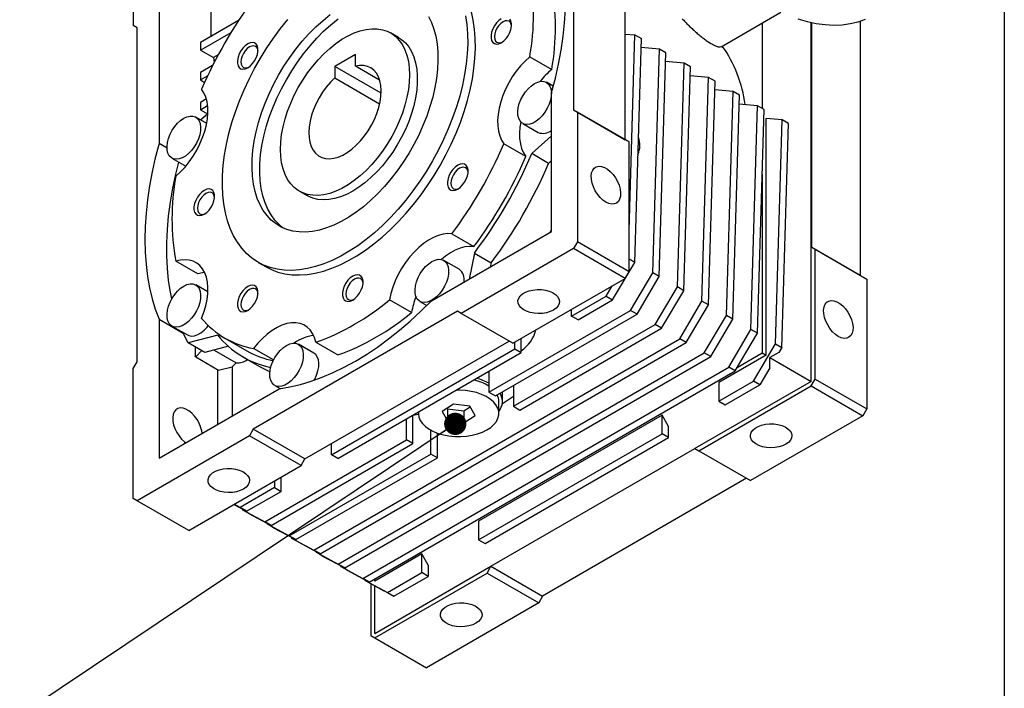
# Model space of a CAD drawing. Header units: millimetres. Extents: x 38 to 1638, y 38 to 1257.
# Tile 9 of 10: x 1369 to 1638, y 896 to 1079. Entities that reach past the tile are written whole.
import ezdxf

# ---------------------------------------------------------------- set-up
doc = ezdxf.new("R2010")
doc.units = ezdxf.units.MM
doc.header["$LTSCALE"] = 6
doc.linetypes.add('SLD-Solid', pattern=[0])
doc.layers.add('TEXT', color=140, linetype='SLD-Solid', lineweight=25)
doc.styles.get("Standard").update_dxf_attribs({"font": 'VERDANA.TTF'})
doc.dimstyles.new('SLDDIMSTYLE0', dxfattribs={"dimtxt": 0.18, "dimasz": 6.096, "dimexe": 0, "dimexo": 0.0625, "dimgap": 0, "dimtad": 0, "dimtih": 1, "dimtoh": 1, "dimdec": 0, "dimrnd": 1e-09, "dimzin": 0, "dimdsep": 46, "dimtxsty": 'Standard', "dimblk1": 'DOT', "dimblk2": 'DOT', "dimsah": 1, "dimcen": 0.09, "dimadec": 0, "dimazin": 0, "dimtfac": 6.096, "dimtdec": 0, "dimtofl": 0, "dimtmove": 0, "dimatfit": 3, "dimldrblk": 'DOT', "dimfxl": 0, "dimfrac": 2, "dimtolj": 1, "dimtzin": 0, "dimarcsym": 0})

# ---------------------------------------------------------------- blocks, each defined once
blk = doc.blocks.new('_Dot')
at = {"color": 0, "linetype": 'ByBlock', "lineweight": -2}
blk.add_line((-0.5, 0), (-1, 0), dxfattribs=at)
at = {"color": 0, "linetype": 'ByBlock', "const_width": 0.5}
blk.add_lwpolyline([(-0.25, 0, 1), (0.25, 0, 1)], format="xyb", close=True, dxfattribs=at)

msp = doc.modelspace()

# ---------------------------------------------------------------- linework, layer by layer
for p, q in [((1520.383, 1145.294), (1520.383, 1053.842)), ((1534.525, 1045.677), (1534.525, 1126.923)), ((1399.821, 1112.44), (1399.821, 1076.92)), ((1406.892, 1109.581), (1406.892, 1044.611)), ((1421.034, 1101.417), (1421.034, 1073.858)), ((1428.647, 1078.253), (1418.206, 1072.225)), ((1560.783, 1071.128), (1577.112, 1080.554)), ((1400.882, 1076.308), (1399.821, 1076.92)), ((1400.882, 984.855), (1400.882, 1076.308)), ((1572.001, 1077.604), (1572.001, 1054.255)), ((1585.436, 979.542), (1585.436, 1077.74)), ((1585.507, 1077.725), (1585.507, 1016.246)), ((1585.649, 1016.164), (1585.649, 1077.696)), ((1598.871, 1078.152), (1598.871, 1008.531)), ((1418.206, 1070.184), (1426.596, 1075.028)), ((1472.424, 1073.661), (1470.303, 1074.886)), ((1534.525, 1074.596), (1537.176, 1074.359)), ((1535.585, 1020.83), (1537.176, 1074.359)), ((1537.124, 1012.096), (1538.944, 1073.339)), ((1537.176, 1074.359), (1538.944, 1073.339)), ((1418.206, 1072.225), (1418.206, 1070.184)), ((1418.206, 1070.184), (1421.78, 1068.121)), ((1543.894, 1070.481), (1538.873, 1070.93)), ((1542.074, 1009.239), (1543.894, 1070.481)), ((1545.662, 1069.461), (1543.894, 1070.481)), ((1423.052, 1068.855), (1421.78, 1068.121)), ((1460.632, 1068.993), (1454.975, 1065.728)), ((1460.632, 1065.822), (1460.632, 1068.993)), ((1508.387, 1068.357), (1514.397, 1064.887)), ((1543.841, 1008.218), (1545.662, 1069.461)), ((1421.573, 1066.004), (1418.206, 1064.06)), ((1454.975, 1065.728), (1454.975, 1062.557)), ((1467.691, 1058.387), (1454.975, 1065.728)), ((1467.29, 1061.979), (1460.632, 1065.822)), ((1550.611, 1066.603), (1545.59, 1067.052)), ((1548.791, 1005.361), (1550.611, 1066.603)), ((1550.559, 1004.341), (1552.379, 1065.583)), ((1552.379, 1065.583), (1550.611, 1066.603)), ((1418.206, 1064.06), (1418.206, 1062.019)), ((1418.206, 1062.019), (1420.196, 1063.168)), ((1454.975, 1062.557), (1467.291, 1055.447)), ((1557.329, 1062.725), (1552.308, 1063.174)), ((1555.509, 1001.483), (1557.329, 1062.725)), ((1559.097, 1061.705), (1557.329, 1062.725)), ((1418.206, 1062.019), (1419.362, 1061.351)), ((1514.835, 1060.288), (1512.959, 1061.371)), ((1557.276, 1000.463), (1559.097, 1061.705)), ((1419.846, 1056.841), (1418.206, 1055.895)), ((1514.372, 1020.568), (1514.372, 1058.593)), ((1564.046, 1058.847), (1559.025, 1059.296)), ((1562.226, 997.605), (1564.046, 1058.847)), ((1563.994, 996.585), (1565.814, 1057.827)), ((1565.814, 1057.827), (1564.046, 1058.847)), ((1418.206, 1055.895), (1418.206, 1053.853)), ((1418.206, 1053.853), (1420.202, 1055.006)), ((1570.764, 1054.969), (1565.743, 1055.418)), ((1568.944, 993.727), (1570.764, 1054.969)), ((1572.532, 1053.949), (1570.764, 1054.969)), ((1419.943, 1050.125), (1416.926, 1051.867)), ((1418.206, 1053.853), (1420.141, 1052.736)), ((1418.28, 1051.085), (1420.269, 1052.85)), ((1520.383, 1053.842), (1521.443, 1053.229)), ((1520.383, 1053.842), (1534.525, 1045.677)), ((1521.443, 1053.229), (1521.443, 1017.71)), ((1535.585, 1045.065), (1521.443, 1053.229)), ((1570.711, 992.707), (1572.532, 1053.949)), ((1573.062, 986.687), (1573.062, 1051.487)), ((1577.481, 1051.091), (1573.062, 1051.487)), ((1506.459, 1050.112), (1510.702, 1047.663)), ((1575.661, 989.849), (1577.481, 1051.091)), ((1577.429, 988.829), (1579.249, 1050.071)), ((1579.249, 1050.071), (1577.481, 1051.091)), ((1514.372, 1046.687), (1508.922, 1041.855)), ((1409.085, 1043.345), (1406.892, 1044.611)), ((1507.325, 1041.086), (1501.314, 1044.556)), ((1535.585, 1045.065), (1534.525, 1045.677)), ((1535.585, 1009.545), (1535.585, 1045.065)), ((1410.427, 1040.608), (1414.216, 1038.421)), ((1513.518, 1039.201), (1508.922, 1041.855)), ((1514.372, 1039.959), (1513.518, 1039.201)), ((1572.001, 1036.106), (1572.001, 987.3)), ((1445.305, 1031.583), (1447.426, 1030.359)), ((1481.444, 1001.559), (1514.372, 1020.568)), ((1487.071, 1019.886), (1493.082, 1016.417)), ((1513.95, 1020.324), (1514.372, 1021.055)), ((1521.443, 1017.71), (1520.383, 1015.872)), ((1535.585, 1009.545), (1521.443, 1017.71)), ((1585.507, 1016.246), (1586.497, 1015.674)), ((1585.507, 1016.246), (1585.649, 1016.164)), ((1520.383, 1015.872), (1489.623, 998.116)), ((1493.215, 1014.649), (1491.754, 1007.511)), ((1493.215, 1014.649), (1497.811, 1011.996)), ((1534.525, 1007.708), (1520.383, 1015.872)), ((1598.871, 1008.531), (1585.649, 1016.164)), ((1586.497, 980.155), (1586.497, 1015.674)), ((1586.497, 1015.674), (1600.646, 1007.506)), ((1417.473, 1008.934), (1411.463, 1012.403)), ((1434.056, 1012.097), (1436.177, 1010.873)), ((1489.074, 1010.204), (1484.831, 1012.653)), ((1497.811, 1011.996), (1497.582, 1010.875)), ((1531.057, 1001.829), (1537.124, 1012.096)), ((1537.124, 1012.096), (1535.585, 1012.985)), ((1534.525, 1007.708), (1535.585, 1009.545)), ((1536.007, 998.972), (1542.074, 1009.239)), ((1537.775, 997.951), (1543.841, 1008.218)), ((1543.841, 1008.218), (1542.074, 1009.239)), ((1598.871, 1008.531), (1600.3, 1007.706)), ((1420.265, 1004.005), (1416.926, 1005.933)), ((1503.766, 989.951), (1534.525, 1007.708)), ((1529.29, 1002.85), (1530.936, 1005.637)), ((1600.3, 1007.706), (1600.646, 1007.506)), ((1600.646, 1007.506), (1600.646, 971.987)), ((1519.852, 997.402), (1529.29, 1002.85)), ((1529.29, 1002.85), (1531.057, 1001.829)), ((1542.725, 995.094), (1548.791, 1005.361)), ((1544.492, 994.073), (1550.559, 1004.341)), ((1550.559, 1004.341), (1548.791, 1005.361)), ((1476.007, 998.392), (1469.996, 1001.862)), ((1478.332, 1001.394), (1480.208, 1000.311)), ((1521.62, 996.381), (1531.057, 1001.829)), ((1549.442, 991.216), (1555.509, 1001.483)), ((1551.21, 990.195), (1557.276, 1000.463)), ((1557.276, 1000.463), (1555.509, 1001.483)), ((1488.563, 998.728), (1432.701, 966.48)), ((1489.623, 998.116), (1488.563, 998.728)), ((1503.766, 989.951), (1489.623, 998.116)), ((1497.225, 976.583), (1536.007, 998.972)), ((1498.993, 975.563), (1537.775, 997.951)), ((1519.852, 997.402), (1519.852, 999.238)), ((1521.62, 996.381), (1519.852, 997.402)), ((1537.775, 997.951), (1536.007, 998.972)), ((1556.16, 987.338), (1562.226, 997.605)), ((1563.994, 996.585), (1562.226, 997.605)), ((1406.892, 996.546), (1406.892, 958.521)), ((1406.892, 996.546), (1413.475, 992.745)), ((1410.427, 994.674), (1414.669, 992.225)), ((1503.942, 972.705), (1542.725, 995.094)), ((1544.492, 994.073), (1542.725, 995.094)), ((1557.927, 986.318), (1563.994, 996.585)), ((1422.949, 992.223), (1414.851, 990.054)), ((1505.71, 971.685), (1544.492, 994.073)), ((1562.877, 983.46), (1568.944, 993.727)), ((1564.645, 982.44), (1570.711, 992.707)), ((1570.711, 992.707), (1568.944, 993.727)), ((1419.447, 987.401), (1414.851, 990.054)), ((1424.928, 991.386), (1430.938, 987.917)), ((1449.296, 987.241), (1445.053, 989.69)), ((1446.843, 958.316), (1502.705, 990.564)), ((1449.25, 933.376), (1549.442, 991.216)), ((1449.854, 990.234), (1455.864, 986.764)), ((1451.018, 932.356), (1551.21, 990.195)), ((1504.296, 988.421), (1504.296, 990.258)), ((1506.064, 987.401), (1506.064, 991.278)), ((1551.21, 990.195), (1549.442, 991.216)), ((1569.595, 979.582), (1575.661, 989.849)), ((1575.661, 989.849), (1577.429, 988.829)), ((1416.791, 988.934), (1416.791, 986.516)), ((1418.548, 987.92), (1416.93, 986.211)), ((1425.883, 989.125), (1419.447, 987.401)), ((1422.028, 988.092), (1428.016, 984.636)), ((1438.254, 985.383), (1432.779, 988.544)), ((1454.091, 959.439), (1504.296, 988.421)), ((1455.859, 958.418), (1506.064, 987.401)), ((1455.968, 929.498), (1556.16, 987.338)), ((1504.296, 988.421), (1506.064, 987.401)), ((1557.927, 986.318), (1556.16, 987.338)), ((1573.062, 986.687), (1560.157, 979.237)), ((1565.195, 983.37), (1572.001, 987.3)), ((1572.001, 987.3), (1573.062, 986.687)), ((1576.598, 987.422), (1574.152, 986.058)), ((1577.429, 988.829), (1576.598, 987.422)), ((1399.821, 983.018), (1400.882, 984.855)), ((1416.93, 986.211), (1416.791, 986.516)), ((1416.93, 986.211), (1423.191, 982.596)), ((1428.016, 984.636), (1426.931, 983.491)), ((1429.938, 986.185), (1434.534, 983.531)), ((1457.735, 928.478), (1557.927, 986.318)), ((1574.108, 983.209), (1574.152, 986.058)), ((1574.152, 986.058), (1585.436, 979.542)), ((1399.821, 947.498), (1399.821, 983.018)), ((1422.915, 982.756), (1422.915, 967.771)), ((1423.191, 982.596), (1426.931, 983.491)), ((1426.931, 983.491), (1426.931, 970.09)), ((1462.685, 925.62), (1562.877, 983.46)), ((1464.453, 924.6), (1564.645, 982.44)), ((1497.225, 982.298), (1497.225, 976.583)), ((1564.645, 982.44), (1562.877, 983.46)), ((1574.108, 983.209), (1571.362, 978.562)), ((1585.436, 979.542), (1553.617, 961.173)), ((1560.157, 974.134), (1569.595, 979.582)), ((1560.157, 979.237), (1560.157, 974.134)), ((1561.925, 973.114), (1571.362, 978.562)), ((1571.362, 978.562), (1569.595, 979.582)), ((1585.436, 978.318), (1586.497, 980.155)), ((1586.497, 980.155), (1600.646, 971.987)), ((1406.892, 958.521), (1439.82, 977.53)), ((1438.554, 978.431), (1440.059, 977.562)), ((1497.225, 976.583), (1498.993, 975.563)), ((1500.916, 974.033), (1500.916, 976.673)), ((1503.942, 978.42), (1503.942, 972.705)), ((1554.677, 960.561), (1585.436, 978.318)), ((1585.436, 978.318), (1599.586, 970.149)), ((1487.477, 973.3), (1484.396, 971.314)), ((1491.997, 972.753), (1487.477, 973.3)), ((1499.916, 970.767), (1499.916, 974.033)), ((1560.157, 974.134), (1561.925, 973.114)), ((1476.365, 970.276), (1477.921, 970.577)), ((1477.916, 971.152), (1477.916, 970.767)), ((1484.396, 971.314), (1485.835, 968.78)), ((1485.754, 972.19), (1485.835, 972.047)), ((1485.835, 972.047), (1490.356, 971.499)), ((1485.835, 972.047), (1485.835, 968.78)), ((1490.356, 971.499), (1492.079, 972.61)), ((1490.356, 971.499), (1490.356, 968.233)), ((1493.437, 970.22), (1491.997, 972.753)), ((1503.942, 972.705), (1505.71, 971.685)), ((1600.646, 971.987), (1599.586, 970.149)), ((1474.597, 963.521), (1474.597, 969.236)), ((1476.365, 962.5), (1476.365, 970.256)), ((1485.835, 968.78), (1490.356, 968.233)), ((1490.356, 968.233), (1493.437, 970.22)), ((1544.601, 970.257), (1494.396, 941.274)), ((1546.369, 967.195), (1544.601, 970.257)), ((1544.601, 965.154), (1544.601, 970.257)), ((1599.586, 970.149), (1568.826, 952.393)), ((1432.701, 966.48), (1431.641, 964.643)), ((1446.843, 958.316), (1432.701, 966.48)), ((1481.315, 959.643), (1481.315, 966.177)), ((1483.083, 958.622), (1483.083, 965.383)), ((1494.396, 936.171), (1544.601, 965.154)), ((1546.369, 964.133), (1544.601, 965.154)), ((1546.369, 964.133), (1546.369, 967.195)), ((1431.641, 964.643), (1400.882, 946.886)), ((1445.783, 956.479), (1431.641, 964.643)), ((1435.815, 941.132), (1474.597, 963.521)), ((1437.583, 940.112), (1476.365, 962.5)), ((1454.091, 959.439), (1454.091, 962.5)), ((1476.365, 962.5), (1474.597, 963.521)), ((1496.164, 935.151), (1546.369, 964.133)), ((1442.533, 937.254), (1481.315, 959.643)), ((1483.083, 958.622), (1481.315, 959.643)), ((1497.755, 928.925), (1553.617, 961.173)), ((1553.617, 961.173), (1554.677, 960.561)), ((1554.677, 960.561), (1568.826, 952.393)), ((1444.3, 936.234), (1483.083, 958.622)), ((1445.783, 956.479), (1446.843, 958.316)), ((1455.859, 958.418), (1454.091, 959.439)), ((1415.024, 938.722), (1445.783, 956.479)), ((1438.535, 952.295), (1438.535, 950.458)), ((1440.303, 949.438), (1440.303, 953.315)), ((1567.766, 953.005), (1511.904, 920.757)), ((1438.535, 950.458), (1429.098, 945.01)), ((1430.865, 943.99), (1440.303, 949.438)), ((1438.535, 950.458), (1440.303, 949.438)), ((1400.882, 946.886), (1399.821, 947.498)), ((1415.024, 938.722), (1400.882, 946.886)), ((1427.388, 945.86), (1430.865, 943.99)), ((1429.098, 945.01), (1427.451, 945.896)), ((1430.865, 943.99), (1429.098, 945.01)), ((1429.742, 944.594), (1429.749, 944.395)), ((1429.749, 944.395), (1435.815, 941.132)), ((1431.516, 943.375), (1429.749, 944.395)), ((1431.516, 943.375), (1437.583, 940.112)), ((1437.583, 940.112), (1435.815, 941.132)), ((1494.396, 941.274), (1494.396, 936.171)), ((1436.46, 940.716), (1436.466, 940.517)), ((1436.466, 940.517), (1442.533, 937.254)), ((1438.234, 939.497), (1436.466, 940.517)), ((1438.234, 939.497), (1444.3, 936.234)), ((1444.3, 936.234), (1442.533, 937.254)), ((1443.177, 936.838), (1443.184, 936.639)), ((1443.184, 936.639), (1449.25, 933.376)), ((1444.951, 935.619), (1443.184, 936.639)), ((1444.951, 935.619), (1451.018, 932.356)), ((1494.396, 936.171), (1496.164, 935.151)), ((1451.018, 932.356), (1449.25, 933.376)), ((1449.895, 932.96), (1449.901, 932.761)), ((1449.901, 932.761), (1455.968, 929.498)), ((1451.669, 931.741), (1449.901, 932.761)), ((1451.669, 931.741), (1457.735, 928.478)), ((1478.84, 932.294), (1465.935, 924.844)), ((1480.608, 929.232), (1478.84, 932.294)), ((1478.84, 927.191), (1478.84, 932.294)), ((1457.735, 928.478), (1455.968, 929.498)), ((1456.613, 929.082), (1456.619, 928.883)), ((1456.619, 928.883), (1462.685, 925.62)), ((1458.386, 927.863), (1456.619, 928.883)), ((1458.386, 927.863), (1464.453, 924.6)), ((1465.935, 910.556), (1497.755, 928.925)), ((1480.608, 929.232), (1480.608, 926.17)), ((1496.694, 927.088), (1497.755, 928.925)), ((1497.755, 928.925), (1511.904, 920.757)), ((1464.453, 924.6), (1462.685, 925.62)), ((1463.33, 925.204), (1463.336, 925.005)), ((1463.336, 925.005), (1469.403, 921.743)), ((1465.104, 923.985), (1463.336, 925.005)), ((1465.935, 909.331), (1496.694, 927.088)), ((1465.935, 924.844), (1465.935, 925.456)), ((1469.403, 921.743), (1478.84, 927.191)), ((1471.17, 920.722), (1480.608, 926.17)), ((1480.608, 926.17), (1478.84, 927.191)), ((1496.694, 927.088), (1510.844, 918.92)), ((1464.875, 924.117), (1464.875, 909.944)), ((1465.935, 923.538), (1465.104, 923.985)), ((1465.935, 923.586), (1468.425, 922.199)), ((1465.935, 910.556), (1465.935, 923.586)), ((1471.17, 920.722), (1468.425, 922.199)), ((1469.403, 921.743), (1471.17, 920.722)), ((1511.904, 920.757), (1510.844, 918.92)), ((1510.844, 918.92), (1480.085, 901.163)), ((1464.875, 909.944), (1465.935, 909.331)), ((1465.935, 909.331), (1480.085, 901.163))]:
    msp.add_line(p, q)
at = {"flags": 128}
for points in [[(1514.372, 1058.593), (1515.395, 1062.491), (1516.266, 1066.359), (1516.982, 1070.185), (1517.54, 1073.96), (1517.94, 1077.673), (1518.181, 1081.313), (1518.261, 1084.87), (1518.181, 1088.335), (1517.94, 1091.697), (1517.54, 1094.948), (1516.982, 1098.078), (1516.266, 1101.078), (1515.395, 1103.941), (1514.372, 1106.658)], [(1490.788, 1079.596), (1491.146, 1077.158), (1491.346, 1074.606), (1491.386, 1071.952), (1491.266, 1069.209), (1490.987, 1066.389), (1490.549, 1063.507), (1489.955, 1060.577), (1489.209, 1057.611), (1488.312, 1054.624), (1487.27, 1051.63), (1486.088, 1048.645), (1484.771, 1045.681), (1483.325, 1042.753), (1481.758, 1039.875), (1480.076, 1037.061), (1478.289, 1034.324), (1476.404, 1031.676), (1474.43, 1029.132), (1472.377, 1026.703), (1470.254, 1024.4), (1468.072, 1022.234), (1465.842, 1020.216), (1463.573, 1018.356), (1461.276, 1016.661), (1458.963, 1015.141), (1456.644, 1013.803), (1454.331, 1012.652), (1452.035, 1011.695), (1449.766, 1010.936), (1447.535, 1010.378), (1445.353, 1010.024), (1443.231, 1009.877), (1441.177, 1009.936), (1439.204, 1010.201), (1437.318, 1010.672), (1435.531, 1011.345), (1433.85, 1012.218), (1432.282, 1013.287), (1430.837, 1014.545), (1429.519, 1015.989), (1428.337, 1017.609), (1427.295, 1019.4), (1426.399, 1021.351), (1425.652, 1023.455), (1425.058, 1025.7), (1424.621, 1028.077), (1424.341, 1030.574), (1424.221, 1033.178), (1424.261, 1035.878), (1424.461, 1038.661), (1424.82, 1041.514), (1425.336, 1044.422), (1426.006, 1047.372), (1426.829, 1050.35), (1427.798, 1053.342), (1428.911, 1056.333), (1430.162, 1059.31), (1431.544, 1062.258), (1433.051, 1065.162), (1434.676, 1068.01), (1436.412, 1070.787), (1438.249, 1073.481), (1440.18, 1076.078), (1442.195, 1078.567)], [(1480.644, 1079.399), (1481.464, 1077.737), (1482.136, 1075.919), (1482.653, 1073.958), (1483.013, 1071.866), (1483.214, 1069.656), (1483.254, 1067.343), (1483.134, 1064.94), (1482.853, 1062.463), (1482.414, 1059.928), (1481.819, 1057.35), (1481.072, 1054.747), (1480.179, 1052.134), (1479.143, 1049.527), (1477.973, 1046.945), (1476.676, 1044.402), (1475.259, 1041.915), (1473.732, 1039.499), (1472.104, 1037.171), (1470.385, 1034.944), (1468.587, 1032.832), (1466.721, 1030.85), (1464.799, 1029.009), (1462.832, 1027.321), (1460.833, 1025.797), (1458.816, 1024.447), (1456.792, 1023.278), (1454.774, 1022.299), (1452.775, 1021.515), (1450.809, 1020.933), (1448.886, 1020.554), (1447.02, 1020.382), (1445.222, 1020.417), (1443.504, 1020.66), (1441.876, 1021.109), (1440.348, 1021.761), (1438.931, 1022.613), (1437.634, 1023.657), (1436.464, 1024.889), (1435.429, 1026.3), (1434.535, 1027.881), (1433.788, 1029.623), (1433.193, 1031.513), (1432.754, 1033.542), (1432.473, 1035.694), (1432.353, 1037.958), (1432.393, 1040.318), (1432.594, 1042.759), (1432.954, 1045.267), (1433.472, 1047.826), (1434.143, 1050.418), (1434.964, 1053.029), (1435.929, 1055.64), (1437.032, 1058.237), (1438.267, 1060.802), (1439.626, 1063.319), (1441.099, 1065.772), (1442.678, 1068.146), (1444.352, 1070.425), (1446.112, 1072.596), (1447.945, 1074.645), (1449.841, 1076.558), (1451.787, 1078.324), (1453.771, 1079.931)], [(1440.897, 1021.499), (1439.755, 1022.433), (1438.585, 1023.664), (1437.55, 1025.075), (1436.656, 1026.657), (1435.91, 1028.398), (1435.315, 1030.289), (1434.876, 1032.317), (1434.595, 1034.469), (1434.474, 1036.733), (1434.514, 1039.093), (1434.715, 1041.535), (1435.076, 1044.043), (1435.593, 1046.601), (1436.264, 1049.194), (1437.085, 1051.804), (1438.05, 1054.416), (1439.154, 1057.012), (1440.389, 1059.577), (1441.747, 1062.094), (1443.22, 1064.547), (1444.799, 1066.921), (1446.474, 1069.201), (1448.233, 1071.372), (1450.067, 1073.42), (1451.962, 1075.334), (1453.909, 1077.099), (1455.893, 1078.707)], [(1436.177, 1010.873), (1437.652, 1010.121), (1439.44, 1009.447), (1441.325, 1008.977), (1443.299, 1008.711), (1445.352, 1008.652), (1447.474, 1008.8), (1449.656, 1009.153), (1451.887, 1009.711), (1454.156, 1010.47), (1456.453, 1011.427), (1458.766, 1012.578), (1461.084, 1013.917), (1463.397, 1015.437), (1465.694, 1017.131), (1467.963, 1018.992), (1470.194, 1021.009), (1472.376, 1023.175), (1474.498, 1025.478), (1476.551, 1027.908), (1478.525, 1030.452), (1480.41, 1033.099), (1482.198, 1035.836), (1483.879, 1038.65), (1485.446, 1041.528), (1486.892, 1044.456), (1488.209, 1047.42), (1489.391, 1050.406), (1490.433, 1053.399), (1491.33, 1056.386), (1492.077, 1059.352), (1492.67, 1062.283), (1493.108, 1065.165), (1493.387, 1067.984), (1493.508, 1070.727), (1493.467, 1073.381), (1493.268, 1075.933), (1492.909, 1078.371), (1492.393, 1080.684)], [(1500.584, 1078.748), (1499.907, 1078.262), (1499.269, 1077.615), (1498.708, 1076.844), (1498.256, 1075.993), (1497.939, 1075.113), (1497.776, 1074.254), (1497.776, 1073.467), (1497.939, 1072.797), (1498.256, 1072.282), (1498.708, 1071.954), (1499.269, 1071.831), (1499.907, 1071.92), (1500.584, 1072.215), (1501.26, 1072.701), (1501.898, 1073.348), (1502.459, 1074.12), (1502.911, 1074.97), (1503.228, 1075.85), (1503.391, 1076.709), (1503.391, 1077.496), (1503.228, 1078.167), (1502.911, 1078.681)], [(1503.401, 1076.819), (1503.332, 1077.218), (1503.097, 1077.737), (1502.724, 1078.084), (1502.237, 1078.234), (1501.67, 1078.178), (1501.062, 1077.919)], [(1581.785, 1078.726), (1584.319, 1077.999), (1586.809, 1077.476), (1589.246, 1077.16), (1591.62, 1077.05), (1593.922, 1077.149), (1596.143, 1077.455), (1598.276, 1077.967), (1600.312, 1078.684)], [(1440.126, 1043.029), (1440.206, 1045.016), (1440.445, 1047.077), (1440.842, 1049.194), (1441.392, 1051.347), (1442.091, 1053.518), (1442.932, 1055.686), (1443.908, 1057.832), (1445.01, 1059.936), (1446.227, 1061.979), (1447.55, 1063.943), (1448.965, 1065.811), (1450.46, 1067.564), (1452.022, 1069.188), (1453.636, 1070.667), (1455.288, 1071.988), (1456.962, 1073.139), (1458.645, 1074.11), (1460.319, 1074.893), (1461.971, 1075.479), (1463.585, 1075.863), (1465.147, 1076.043), (1466.642, 1076.016), (1468.058, 1075.782), (1469.38, 1075.345), (1470.598, 1074.707), (1471.699, 1073.875), (1472.675, 1072.856), (1473.516, 1071.659), (1474.215, 1070.296), (1474.765, 1068.777), (1475.162, 1067.118), (1475.401, 1065.334), (1475.481, 1063.44), (1475.401, 1061.453), (1475.162, 1059.392), (1474.765, 1057.275), (1474.215, 1055.122), (1473.516, 1052.951), (1472.675, 1050.783), (1471.699, 1048.637), (1470.598, 1046.533), (1469.38, 1044.49), (1468.058, 1042.526), (1466.642, 1040.658), (1465.147, 1038.905), (1463.585, 1037.281), (1461.971, 1035.802), (1460.319, 1034.481), (1458.645, 1033.33), (1456.962, 1032.359), (1455.288, 1031.576), (1453.636, 1030.99), (1452.022, 1030.606), (1450.46, 1030.426), (1448.965, 1030.453), (1447.55, 1030.687), (1446.227, 1031.124), (1445.01, 1031.762), (1443.908, 1032.594), (1442.932, 1033.613), (1442.091, 1034.81), (1441.392, 1036.173), (1440.842, 1037.692), (1440.445, 1039.351), (1440.206, 1041.135), (1440.126, 1043.029)], [(1501.062, 1077.919), (1500.454, 1077.476), (1499.887, 1076.877), (1499.4, 1076.165), (1499.027, 1075.387), (1498.792, 1074.597), (1498.712, 1073.849), (1498.792, 1073.193), (1499.027, 1072.674), (1499.4, 1072.327), (1499.887, 1072.177), (1500.454, 1072.233), (1500.834, 1072.373)], [(1472.424, 1073.661), (1473.285, 1073.09), (1474.325, 1072.164), (1475.234, 1071.055), (1476.005, 1069.773), (1476.63, 1068.33), (1477.104, 1066.74), (1477.423, 1065.016), (1477.583, 1063.175), (1477.583, 1061.232), (1477.423, 1059.206), (1477.104, 1057.115), (1476.63, 1054.977), (1476.005, 1052.813), (1475.234, 1050.641), (1474.325, 1048.482), (1473.285, 1046.354), (1472.124, 1044.278), (1470.853, 1042.272), (1469.482, 1040.354), (1468.025, 1038.542), (1466.495, 1036.851), (1464.905, 1035.298), (1463.27, 1033.897), (1461.605, 1032.659), (1459.925, 1031.596)], [(1431.175, 1071.878), (1430.498, 1071.393), (1429.86, 1070.746), (1429.299, 1069.974), (1428.847, 1069.124), (1428.53, 1068.244), (1428.367, 1067.385), (1428.367, 1066.598), (1428.53, 1065.927), (1428.847, 1065.413), (1429.299, 1065.085), (1429.86, 1064.961), (1430.498, 1065.05), (1431.175, 1065.346), (1431.852, 1065.832), (1432.489, 1066.479), (1433.051, 1067.25), (1433.503, 1068.101), (1433.82, 1068.981), (1433.983, 1069.84), (1433.983, 1070.627), (1433.82, 1071.297), (1433.503, 1071.811), (1433.051, 1072.14), (1432.489, 1072.263), (1431.852, 1072.174), (1431.175, 1071.878)], [(1431.653, 1071.05), (1431.045, 1070.606), (1430.478, 1070.008), (1429.992, 1069.296), (1429.618, 1068.518), (1429.383, 1067.728), (1429.303, 1066.979), (1429.383, 1066.323), (1429.618, 1065.804), (1429.992, 1065.458), (1430.478, 1065.308), (1431.045, 1065.364), (1431.426, 1065.504)], [(1433.992, 1069.95), (1433.923, 1070.349), (1433.689, 1070.868), (1433.315, 1071.214), (1432.828, 1071.365), (1432.262, 1071.309), (1431.653, 1071.05)], [(1421.78, 1068.121), (1421.881, 1067.444), (1421.985, 1066.817)], [(1508.387, 1068.357), (1507.089, 1067.173), (1505.846, 1065.846), (1504.674, 1064.393), (1503.591, 1062.835), (1502.612, 1061.195), (1501.75, 1059.496), (1501.019, 1057.762), (1500.428, 1056.018), (1499.987, 1054.289), (1499.701, 1052.599), (1499.574, 1050.973), (1499.608, 1049.433), (1499.803, 1048.002), (1500.156, 1046.7), (1500.663, 1045.546), (1501.314, 1044.556)], [(1454.975, 1062.557), (1453.799, 1061.377), (1452.686, 1060.066), (1451.656, 1058.646), (1450.725, 1057.139), (1449.907, 1055.569), (1449.215, 1053.962), (1448.662, 1052.343), (1448.255, 1050.739), (1448.001, 1049.174), (1447.905, 1047.675), (1447.967, 1046.265), (1448.188, 1044.967), (1448.562, 1043.801), (1449.085, 1042.787), (1449.748, 1041.94), (1450.54, 1041.275), (1451.448, 1040.801), (1452.458, 1040.527), (1453.555, 1040.457), (1454.719, 1040.591), (1455.933, 1040.929), (1457.177, 1041.464), (1458.431, 1042.188), (1459.674, 1043.089), (1460.888, 1044.153), (1462.053, 1045.362), (1463.149, 1046.698), (1464.159, 1048.139), (1465.068, 1049.661), (1465.86, 1051.241), (1466.522, 1052.853), (1467.045, 1054.471), (1467.42, 1056.069), (1467.64, 1057.622), (1467.702, 1059.104), (1467.606, 1060.492), (1467.352, 1061.764), (1466.945, 1062.898), (1466.392, 1063.878), (1465.701, 1064.687), (1464.883, 1065.312), (1463.951, 1065.744), (1462.921, 1065.974), (1461.809, 1066.001), (1460.632, 1065.822)], [(1411.463, 1035.663), (1412.76, 1036.846), (1414.004, 1038.174), (1415.176, 1039.627), (1416.259, 1041.184), (1417.238, 1042.824), (1418.1, 1044.523), (1418.831, 1046.257), (1419.421, 1048.001), (1419.863, 1049.731), (1420.149, 1051.42), (1420.276, 1053.047), (1420.242, 1054.586), (1420.046, 1056.017), (1419.693, 1057.319), (1419.187, 1058.474), (1418.536, 1059.464)], [(1509.709, 1061.049), (1510.579, 1061.455), (1511.417, 1061.655), (1512.194, 1061.641), (1512.881, 1061.414), (1513.453, 1060.982), (1513.89, 1060.36), (1514.176, 1059.571), (1514.3, 1058.644), (1514.258, 1057.612), (1514.052, 1056.513), (1513.689, 1055.386), (1513.182, 1054.271), (1512.55, 1053.21), (1511.815, 1052.24), (1511.004, 1051.397), (1510.146, 1050.71), (1509.272, 1050.206), (1508.414, 1049.901), (1507.603, 1049.808), (1506.868, 1049.929), (1506.235, 1050.261), (1505.728, 1050.79), (1505.365, 1051.498), (1505.159, 1052.36), (1505.118, 1053.344), (1505.242, 1054.414), (1505.528, 1055.533), (1505.965, 1056.659), (1506.537, 1057.752), (1507.224, 1058.772), (1508.001, 1059.683), (1508.839, 1060.451), (1509.709, 1061.049)], [(1413.677, 1051.545), (1414.546, 1051.951), (1415.385, 1052.151), (1416.161, 1052.137), (1416.848, 1051.909), (1417.42, 1051.477), (1417.857, 1050.856), (1418.143, 1050.067), (1418.268, 1049.14), (1418.226, 1048.108), (1418.02, 1047.009), (1417.657, 1045.881), (1417.15, 1044.767), (1416.518, 1043.705), (1415.783, 1042.736), (1414.971, 1041.892), (1414.113, 1041.206), (1413.24, 1040.702), (1412.382, 1040.397), (1411.57, 1040.304), (1410.835, 1040.425), (1410.203, 1040.756), (1409.696, 1041.286), (1409.333, 1041.994), (1409.127, 1042.856), (1409.086, 1043.839), (1409.21, 1044.91), (1409.496, 1046.029), (1409.933, 1047.155), (1410.505, 1048.247), (1411.192, 1049.268), (1411.968, 1050.178), (1412.807, 1050.947), (1413.677, 1051.545)], [(1505.938, 1050.53), (1505.711, 1049.13), (1505.584, 1047.503), (1505.619, 1045.964), (1505.814, 1044.533), (1506.167, 1043.231), (1506.673, 1042.076), (1507.325, 1041.086)], [(1406.892, 1044.611), (1405.869, 1040.713), (1404.998, 1036.845), (1404.283, 1033.018), (1403.724, 1029.243), (1403.324, 1025.53), (1403.083, 1021.89), (1403.003, 1018.333), (1403.083, 1014.868), (1403.324, 1011.506), (1403.724, 1008.255), (1404.283, 1005.126), (1404.998, 1002.125), (1405.869, 999.263), (1406.892, 996.546)], [(1410.388, 1002.113), (1410.017, 1003.967), (1409.526, 1007.17), (1409.198, 1010.493), (1409.034, 1013.925), (1409.034, 1017.458), (1409.198, 1021.08), (1409.526, 1024.781), (1410.017, 1028.552), (1410.67, 1032.379), (1411.482, 1036.254), (1412.286, 1039.535)], [(1488.675, 1038.674), (1487.998, 1038.188), (1487.36, 1037.541), (1486.799, 1036.769), (1486.347, 1035.919), (1486.03, 1035.039), (1485.867, 1034.18), (1485.867, 1033.393), (1486.03, 1032.723), (1486.347, 1032.208), (1486.799, 1031.88), (1487.36, 1031.757), (1487.998, 1031.845), (1488.675, 1032.141), (1489.352, 1032.627), (1489.989, 1033.274), (1490.551, 1034.045), (1491.003, 1034.896), (1491.32, 1035.776), (1491.483, 1036.635), (1491.483, 1037.422), (1491.32, 1038.092), (1491.003, 1038.607), (1490.551, 1038.935), (1489.989, 1039.058), (1489.352, 1038.969), (1488.675, 1038.674)], [(1489.153, 1037.845), (1488.545, 1037.402), (1487.978, 1036.803), (1487.492, 1036.091), (1487.118, 1035.313), (1486.883, 1034.523), (1486.803, 1033.775), (1486.883, 1033.119), (1487.118, 1032.6), (1487.492, 1032.253), (1487.978, 1032.103), (1488.545, 1032.159), (1488.926, 1032.299)], [(1491.492, 1036.745), (1491.423, 1037.144), (1491.189, 1037.663), (1490.815, 1038.01), (1490.328, 1038.16), (1489.762, 1038.104), (1489.153, 1037.845)], [(1529.221, 1028.578), (1528.411, 1029.141), (1527.635, 1029.871), (1526.923, 1030.738), (1526.305, 1031.707), (1525.807, 1032.738), (1525.448, 1033.789), (1525.244, 1034.817), (1525.203, 1035.78), (1525.326, 1036.638), (1525.609, 1037.356), (1526.04, 1037.905), (1526.601, 1038.263), (1527.269, 1038.414), (1528.017, 1038.353), (1528.814, 1038.082), (1529.628, 1037.612), (1530.426, 1036.962), (1531.174, 1036.16), (1531.842, 1035.237), (1532.403, 1034.232), (1532.834, 1033.185), (1533.116, 1032.141), (1533.24, 1031.14), (1533.198, 1030.225), (1532.994, 1029.433), (1532.636, 1028.796), (1532.138, 1028.34), (1531.52, 1028.084), (1530.808, 1028.039), (1530.031, 1028.206), (1529.221, 1028.578)], [(1419.266, 1031.804), (1418.589, 1031.319), (1417.952, 1030.671), (1417.391, 1029.9), (1416.939, 1029.05), (1416.622, 1028.17), (1416.458, 1027.311), (1416.458, 1026.524), (1416.622, 1025.853), (1416.939, 1025.339), (1417.391, 1025.011), (1417.952, 1024.887), (1418.589, 1024.976), (1419.266, 1025.272), (1419.943, 1025.758), (1420.581, 1026.405), (1421.142, 1027.176), (1421.594, 1028.027), (1421.911, 1028.907), (1422.074, 1029.765), (1422.074, 1030.553), (1421.911, 1031.223), (1421.594, 1031.737), (1421.142, 1032.066), (1420.581, 1032.189), (1419.943, 1032.1), (1419.266, 1031.804)], [(1419.745, 1030.976), (1419.136, 1030.532), (1418.57, 1029.934), (1418.083, 1029.222), (1417.709, 1028.444), (1417.475, 1027.654), (1417.395, 1026.905), (1417.475, 1026.249), (1417.709, 1025.73), (1418.083, 1025.384), (1418.57, 1025.233), (1419.136, 1025.29), (1419.517, 1025.43)], [(1422.084, 1029.876), (1422.015, 1030.275), (1421.78, 1030.794), (1421.406, 1031.14), (1420.92, 1031.291), (1420.353, 1031.234), (1419.745, 1030.976)], [(1459.925, 1031.596), (1458.245, 1030.719), (1456.579, 1030.034), (1454.945, 1029.548), (1453.355, 1029.266), (1451.825, 1029.189), (1450.368, 1029.32), (1448.997, 1029.655), (1447.726, 1030.194), (1447.426, 1030.359)], [(1487.071, 1019.886), (1485.888, 1019.956), (1484.635, 1019.817), (1483.331, 1019.472), (1481.995, 1018.926), (1480.644, 1018.186), (1479.299, 1017.263), (1477.979, 1016.17), (1476.702, 1014.923), (1475.487, 1013.54), (1474.351, 1012.04), (1473.31, 1010.444), (1472.38, 1008.776), (1471.572, 1007.059), (1470.9, 1005.318), (1470.372, 1003.577), (1469.996, 1001.862)], [(1493.082, 1016.417), (1491.898, 1016.486), (1490.646, 1016.347), (1489.342, 1016.002), (1488.005, 1015.456), (1486.654, 1014.716), (1485.309, 1013.793), (1484.209, 1012.895)], [(1418.536, 996.769), (1419.187, 998.511), (1419.693, 1000.25), (1420.046, 1001.96), (1420.242, 1003.616), (1420.276, 1005.195), (1420.149, 1006.675), (1419.863, 1008.035), (1419.421, 1009.254), (1418.831, 1010.316), (1418.1, 1011.206), (1417.238, 1011.911), (1416.259, 1012.42), (1415.176, 1012.727), (1414.004, 1012.827), (1412.76, 1012.718), (1411.463, 1012.403)], [(1481.582, 1012.331), (1482.451, 1012.737), (1483.29, 1012.937), (1484.067, 1012.923), (1484.753, 1012.696), (1485.326, 1012.264), (1485.763, 1011.642), (1486.048, 1010.854), (1486.173, 1009.927), (1486.131, 1008.895), (1485.925, 1007.795), (1485.562, 1006.668), (1485.055, 1005.553), (1484.423, 1004.492), (1483.688, 1003.522), (1482.877, 1002.679), (1482.019, 1001.992), (1481.145, 1001.488), (1480.287, 1001.184), (1479.476, 1001.09), (1478.74, 1001.212), (1478.108, 1001.543), (1477.601, 1002.072), (1477.238, 1002.78), (1477.032, 1003.642), (1476.991, 1004.626), (1477.115, 1005.696), (1477.401, 1006.815), (1477.838, 1007.941), (1478.41, 1009.034), (1479.097, 1010.054), (1479.873, 1010.965), (1480.712, 1011.733), (1481.582, 1012.331)], [(1419.388, 1009.328), (1418.771, 1009.249), (1417.473, 1008.934)], [(1459.925, 1008.325), (1459.248, 1007.839), (1458.61, 1007.192), (1458.049, 1006.421), (1457.597, 1005.57), (1457.28, 1004.69), (1457.117, 1003.832), (1457.117, 1003.044), (1457.28, 1002.374), (1457.597, 1001.86), (1458.049, 1001.531), (1458.61, 1001.408), (1459.248, 1001.497), (1459.925, 1001.793), (1460.602, 1002.278), (1461.239, 1002.926), (1461.801, 1003.697), (1462.253, 1004.547), (1462.57, 1005.427), (1462.733, 1006.286), (1462.733, 1007.073), (1462.57, 1007.744), (1462.253, 1008.258), (1461.801, 1008.586), (1461.239, 1008.71), (1460.602, 1008.621), (1459.925, 1008.325)], [(1413.677, 1005.611), (1414.546, 1006.017), (1415.385, 1006.217), (1416.161, 1006.203), (1416.848, 1005.975), (1417.42, 1005.543), (1417.857, 1004.922), (1418.143, 1004.133), (1418.268, 1003.206), (1418.226, 1002.174), (1418.02, 1001.075), (1417.657, 999.947), (1417.15, 998.833), (1416.518, 997.771), (1415.783, 996.802), (1414.971, 995.958), (1414.113, 995.272), (1413.24, 994.767), (1412.382, 994.463), (1411.57, 994.37), (1410.835, 994.491), (1410.203, 994.822), (1409.696, 995.352), (1409.333, 996.06), (1409.127, 996.922), (1409.086, 997.905), (1409.21, 998.976), (1409.496, 1000.094), (1409.933, 1001.221), (1410.505, 1002.313), (1411.192, 1003.334), (1411.968, 1004.244), (1412.807, 1005.013), (1413.677, 1005.611)], [(1431.175, 1005.48), (1430.498, 1004.994), (1429.86, 1004.347), (1429.299, 1003.575), (1428.847, 1002.725), (1428.53, 1001.845), (1428.367, 1000.986), (1428.367, 1000.199), (1428.53, 999.529), (1428.847, 999.014), (1429.299, 998.686), (1429.86, 998.563), (1430.498, 998.651), (1431.175, 998.947), (1431.852, 999.433), (1432.489, 1000.08), (1433.051, 1000.851), (1433.503, 1001.702), (1433.82, 1002.582), (1433.983, 1003.441), (1433.983, 1004.228), (1433.82, 1004.898), (1433.503, 1005.413), (1433.051, 1005.741), (1432.489, 1005.864), (1431.852, 1005.775), (1431.175, 1005.48)], [(1460.403, 1007.496), (1459.795, 1007.053), (1459.228, 1006.455), (1458.742, 1005.742), (1458.368, 1004.965), (1458.133, 1004.175), (1458.053, 1003.426), (1458.133, 1002.77), (1458.368, 1002.251), (1458.742, 1001.904), (1459.228, 1001.754), (1459.795, 1001.81), (1460.176, 1001.95)], [(1462.742, 1006.396), (1462.673, 1006.795), (1462.439, 1007.314), (1462.065, 1007.661), (1461.578, 1007.811), (1461.012, 1007.755), (1460.403, 1007.496)], [(1431.653, 1004.651), (1431.045, 1004.207), (1430.478, 1003.609), (1429.992, 1002.897), (1429.618, 1002.119), (1429.383, 1001.329), (1429.303, 1000.581), (1429.383, 999.924), (1429.618, 999.405), (1429.992, 999.059), (1430.478, 998.909), (1431.045, 998.965), (1431.426, 999.105)], [(1433.992, 1003.551), (1433.923, 1003.95), (1433.689, 1004.469), (1433.315, 1004.816), (1432.828, 1004.966), (1432.262, 1004.91), (1431.653, 1004.651)], [(1514.86, 999.058), (1513.968, 998.638), (1512.947, 998.331), (1511.84, 998.148), (1510.692, 998.097), (1509.55, 998.181), (1508.461, 998.396), (1507.469, 998.734), (1506.615, 999.179), (1505.933, 999.715), (1505.452, 1000.319), (1505.192, 1000.966), (1505.163, 1001.631), (1505.366, 1002.285), (1505.793, 1002.902), (1506.427, 1003.457), (1507.241, 1003.927), (1508.202, 1004.293), (1509.271, 1004.539), (1510.405, 1004.656), (1511.555, 1004.64), (1512.677, 1004.489), (1513.723, 1004.212), (1514.651, 1003.819), (1515.423, 1003.325), (1516.007, 1002.753), (1516.379, 1002.124), (1516.525, 1001.464), (1516.437, 1000.802), (1516.121, 1000.163), (1515.588, 999.574), (1514.86, 999.058)], [(1439.82, 977.53), (1442.685, 978.002), (1445.599, 978.679), (1448.555, 979.559), (1451.545, 980.64), (1454.56, 981.919), (1457.592, 983.391), (1460.632, 985.054), (1463.672, 986.901), (1466.704, 988.93), (1469.719, 991.132), (1472.709, 993.503), (1475.665, 996.036), (1478.579, 998.724), (1481.444, 1001.559)], [(1592.861, 991.84), (1592.051, 992.403), (1591.274, 993.133), (1590.563, 994), (1589.945, 994.969), (1589.447, 996), (1589.088, 997.051), (1588.884, 998.079), (1588.843, 999.041), (1588.966, 999.899), (1589.249, 1000.618), (1589.679, 1001.167), (1590.24, 1001.524), (1590.908, 1001.676), (1591.657, 1001.615), (1592.454, 1001.343), (1593.268, 1000.873), (1594.065, 1000.224), (1594.814, 999.421), (1595.482, 998.499), (1596.043, 997.493), (1596.473, 996.447), (1596.756, 995.402), (1596.879, 994.402), (1596.838, 993.487), (1596.634, 992.694), (1596.275, 992.057), (1595.777, 991.602), (1595.159, 991.346), (1594.448, 991.301), (1593.671, 991.468), (1592.861, 991.84)], [(1414.669, 992.225), (1415.078, 992.042), (1415.813, 991.921), (1416.624, 992.014), (1417.482, 992.318), (1418.356, 992.823), (1419.214, 993.509), (1420.025, 994.352), (1420.386, 994.799)], [(1449.854, 990.234), (1449.478, 991.515), (1448.95, 992.646), (1448.277, 993.611), (1447.47, 994.396), (1446.54, 994.99), (1445.499, 995.384), (1444.363, 995.572), (1443.148, 995.553), (1441.871, 995.326), (1440.551, 994.894), (1439.206, 994.264), (1437.855, 993.445), (1436.519, 992.447), (1435.215, 991.287), (1433.962, 989.98), (1432.779, 988.544)], [(1414.851, 990.054), (1413.576, 992.529), (1413.37, 992.975)], [(1441.804, 989.368), (1442.674, 989.774), (1443.512, 989.974), (1444.289, 989.96), (1444.975, 989.733), (1445.548, 989.3), (1445.985, 988.679), (1446.27, 987.89), (1446.395, 986.963), (1446.353, 985.931), (1446.147, 984.832), (1445.784, 983.705), (1445.277, 982.59), (1444.645, 981.529), (1443.91, 980.559), (1443.099, 979.715), (1442.241, 979.029), (1441.367, 978.525), (1440.509, 978.22), (1439.698, 978.127), (1438.963, 978.248), (1438.33, 978.579), (1437.823, 979.109), (1437.46, 979.817), (1437.254, 980.679), (1437.213, 981.663), (1437.337, 982.733), (1437.623, 983.852), (1438.06, 984.978), (1438.632, 986.071), (1439.319, 987.091), (1440.096, 988.002), (1440.934, 988.77), (1441.804, 989.368)], [(1449.35, 979.828), (1449.52, 980.141), (1450.027, 981.255), (1450.39, 982.383), (1450.596, 983.482), (1450.637, 984.514), (1450.513, 985.441), (1450.227, 986.23), (1449.79, 986.851), (1449.296, 987.241)], [(1434.534, 983.531), (1436.564, 982.485), (1437.254, 982.183)], [(1499.682, 969.464), (1499.896, 970.382), (1499.876, 971.309), (1499.622, 972.225), (1499.141, 973.109), (1498.441, 973.944), (1497.538, 974.71), (1496.452, 975.393), (1495.205, 975.977), (1493.823, 976.45), (1492.338, 976.802), (1490.779, 977.025), (1489.181, 977.115), (1488.228, 977.105)], [(1500.88, 973.498), (1503.156, 974.955), (1503.942, 975.487)], [(1418.667, 965.319), (1418.565, 966.012), (1418.282, 967.056), (1417.852, 968.103), (1417.291, 969.108), (1416.623, 970.031), (1415.875, 970.833), (1415.077, 971.483), (1414.263, 971.953), (1413.466, 972.224), (1412.718, 972.285), (1412.049, 972.134), (1411.488, 971.776), (1411.058, 971.227), (1410.775, 970.509), (1410.652, 969.651), (1410.693, 968.688), (1410.897, 967.66), (1411.256, 966.609), (1411.754, 965.578), (1412.372, 964.609), (1413.083, 963.742), (1413.86, 963.012), (1414.21, 962.746)], [(1477.938, 971.164), (1477.917, 970.687), (1478.054, 969.764), (1478.423, 968.862), (1479.015, 968), (1479.819, 967.197), (1480.816, 966.47), (1481.986, 965.835), (1483.304, 965.305), (1484.741, 964.892), (1486.267, 964.604), (1487.85, 964.447), (1489.455, 964.424), (1491.049, 964.537), (1492.598, 964.783), (1494.068, 965.156), (1495.428, 965.649), (1496.649, 966.251), (1497.706, 966.949), (1498.575, 967.728), (1499.239, 968.573), (1499.682, 969.464)], [(1578.5, 962.32), (1577.607, 961.9), (1576.587, 961.592), (1575.48, 961.41), (1574.332, 961.359), (1573.19, 961.443), (1572.101, 961.658), (1571.108, 961.995), (1570.254, 962.441), (1569.573, 962.976), (1569.092, 963.58), (1568.832, 964.228), (1568.803, 964.892), (1569.006, 965.546), (1569.433, 966.164), (1570.066, 966.719), (1570.88, 967.189), (1571.842, 967.554), (1572.911, 967.801), (1574.044, 967.918), (1575.195, 967.901), (1576.317, 967.751), (1577.363, 967.474), (1578.291, 967.08), (1579.063, 966.587), (1579.647, 966.014), (1580.019, 965.385), (1580.164, 964.726), (1580.077, 964.063), (1579.76, 963.424), (1579.227, 962.835), (1578.5, 962.32)], [(1430.007, 950.074), (1429.115, 949.654), (1428.095, 949.346), (1426.988, 949.163), (1425.84, 949.113), (1424.698, 949.197), (1423.608, 949.412), (1422.616, 949.749), (1421.762, 950.195), (1421.08, 950.73), (1420.6, 951.334), (1420.339, 951.982), (1420.31, 952.646), (1420.513, 953.3), (1420.94, 953.918), (1421.574, 954.472), (1422.388, 954.942), (1423.349, 955.308), (1424.419, 955.555), (1425.552, 955.672), (1426.703, 955.655), (1427.824, 955.505), (1428.87, 955.227), (1429.798, 954.834), (1430.57, 954.341), (1431.154, 953.768), (1431.527, 953.139), (1431.672, 952.48), (1431.585, 951.817), (1431.268, 951.178), (1430.735, 950.589), (1430.007, 950.074)], [(1493.647, 913.336), (1492.755, 912.916), (1491.734, 912.608), (1490.627, 912.425), (1489.479, 912.375), (1488.337, 912.459), (1487.248, 912.674), (1486.256, 913.011), (1485.401, 913.456), (1484.72, 913.992), (1484.239, 914.596), (1483.979, 915.243), (1483.95, 915.908), (1484.153, 916.562), (1484.58, 917.179), (1485.214, 917.734), (1486.028, 918.204), (1486.989, 918.57), (1488.058, 918.816), (1489.191, 918.934), (1490.342, 918.917), (1491.464, 918.767), (1492.51, 918.489), (1493.438, 918.096), (1494.21, 917.603), (1494.794, 917.03), (1495.166, 916.401), (1495.312, 915.742), (1495.224, 915.079), (1494.907, 914.44), (1494.374, 913.851), (1493.647, 913.336)]]:
    msp.add_lwpolyline(points, dxfattribs=at)
for centre, radius, start, end in [((1443.764, 1079.986), 65.661, 349.79799, 10.20201), ((1449.774, 1076.517), 65.661, 349.79799, 10.20201), ((1529.065, 1012.096), 120.251, 143.19778, 156.80222), ((1531.507, 1050.509), 36.168, 7.5709, 35.10543), ((1529.563, 1046.985), 23.462, 130.27025, 141.38242), ((1512.063, 1050.922), 3.532, 247.33204, 310.83752), ((1532.312, 1044.157), 6.215, 336.29818, 20.29695), ((1390.785, 1091.924), 120.251, 323.19778, 336.80222), ((1396.795, 1088.454), 120.251, 323.19778, 336.80222), ((1394.953, 1089.517), 123.534, 322.69508, 337.30492), ((1399.549, 1086.864), 123.534, 322.69508, 337.30492), ((1476.086, 1024.033), 65.661, 169.79799, 190.20201), ((1486.963, 1007.407), 3.504, 348.86389, 52.95171), ((1499.095, 994.208), 23.464, 158.62113, 169.7287), ((1427.624, 1052.001), 65.645, 289.79365, 310.20098), ((1433.634, 1048.531), 65.645, 289.79365, 310.20098), ((1436.88, 1012.09), 23.901, 219.86927, 260.11998), ((1442.236, 1007.507), 24.608, 218.39346, 258.85552), ((1450.617, 980.718), 11.456, 96.91685, 125.9315), ((1500.104, 996.369), 10.359, 305.12242, 344.49625), ((1442.945, 1008.836), 24.12, 240.14571, 258.56137), ((1428.568, 988.658), 4.06, 262.18207, 308.96899), ((1490.289, 967.305), 12.911, 57.50608, 77.48565), ((1490.347, 966.384), 14.397, 61.46224, 75.92761), ((1495.963, 973.999), 3.953, 0.49649, 27.67777), ((1496.503, 974.024), 4.389, 321.05308, 31.14778)]:
    msp.add_arc(centre, radius, start, end)
msp.add_open_spline([(1550.135, 1078.767), (1550.395, 1078.488), (1550.914, 1077.931), (1551.84, 1076.996), (1552.791, 1076.078), (1553.732, 1075.213), (1554.741, 1074.338), (1555.75, 1073.524), (1556.719, 1072.809), (1557.863, 1072.045), (1559.111, 1071.368), (1560.245, 1070.99), (1560.601, 1071.09), (1560.778, 1071.139)], degree=3, knots=[0, 0, 0, 0, 0.1017627, 0.2034284, 0.2794468, 0.3554118, 0.4318936, 0.5083143, 0.5753979, 0.64246, 0.7637783, 0.882283, 1, 1, 1, 1])
at = {"layer": 'TEXT'}
msp.add_line((1638.3, 1257.3), (1638.3, 38.1), dxfattribs=at)

# ---------------------------------------------------------------- leaders
msp.add_leader([(1487.99, 967.908), (1303.797, 844.622), (1265.697, 844.622)], dimstyle='SLDDIMSTYLE0', dxfattribs=at)

doc.saveas('drawing.dxf')
